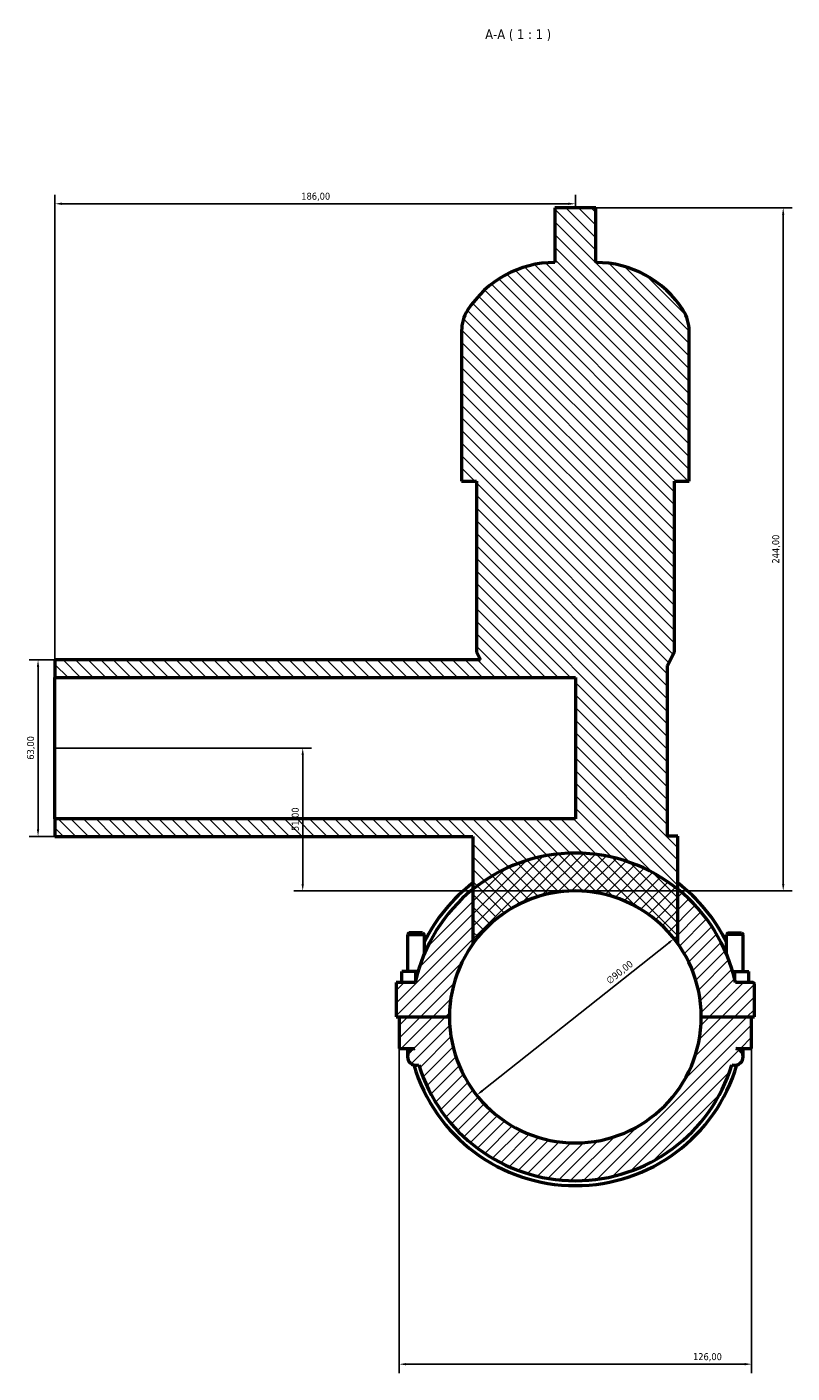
# Model space of a CAD drawing. Header units: millimetres. Extents: x 0 to 972, y -206 to 1211.
# Tile 7 of 8: x 318 to 591, y 730 to 1211. Entities that reach past the tile are written whole.
import ezdxf

# ---------------------------------------------------------------- set-up
doc = ezdxf.new("R2010")
doc.units = ezdxf.units.MM
for name, color, linetype, lineweight in [('Dimension (ISO)', 7, 'Continuous', 25), ('Hatch (ISO)', 7, 'Continuous', 18), ('Symbol (ISO)', 7, 'Continuous', 25), ('Visible (ISO)', 7, 'Continuous', 50)]:
    doc.layers.add(name, color=color, linetype=linetype, lineweight=lineweight)
doc.styles.add('Label Text (ISO)', font='tahoma.ttf')
doc.styles.add('Note Text (ISO)', font='tahoma.ttf')
doc.dimstyles.new('Default (ISO)', dxfattribs={"dimtxt": 2.5, "dimasz": 2.5, "dimexe": 3.175, "dimexo": 0, "dimgap": 0.762, "dimtad": 1, "dimrnd": 1e-08, "dimzin": 0, "dimtxsty": 'Note Text (ISO)', "dimcen": 0.09, "dimdle": 10, "dimclrd": 256, "dimclre": 256, "dimclrt": 232, "dimazin": 0, "dimtfac": 1.40208, "dimtmove": 0, "dimatfit": 3, "dimfxl": 1, "dimtolj": 1, "dimtzin": 0, "dimlwd": -1, "dimlwe": -1, "dimarcsym": 0})

# ---------------------------------------------------------------- blocks, each defined once
blk = doc.blocks.new('*D7')
at = {"layer": 'Defpoints', "color": 0, "transparency": 16777216}
for p in [(450.53, 846.45), (576.53, 846.45), (576.53, 733.67)]:
    blk.add_point(p, dxfattribs=at)
at = {"layer": 'Dimension (ISO)', "transparency": 16777216}
for p, q in [((450.53, 846.45), (450.53, 730.5)), ((576.53, 846.45), (576.53, 730.5)), ((453.03, 733.67), (574.03, 733.67))]:
    blk.add_line(p, q, dxfattribs=at)
for points in [[(453.03, 734.09), (453.03, 733.25), (450.53, 733.67)], [(574.03, 734.09), (574.03, 733.25), (576.53, 733.67)]]:
    blk.add_solid(points, dxfattribs=at)
at = {"layer": 'Dimension (ISO)', "color": 232, "true_color": 0xca0064, "transparency": 16777216, "insert": (555.58, 737.61), "char_height": 2.5, "attachment_point": 1, "style": 'Note Text (ISO)'}
blk.add_mtext('\\A1;126,00', dxfattribs=at)
blk = doc.blocks.new('*D8')
at = {"layer": 'Defpoints', "color": 0, "transparency": 16777216}
for p in [(548.79, 885.65), (478.27, 829.74)]:
    blk.add_point(p, dxfattribs=at)
at = {"layer": 'Dimension (ISO)', "transparency": 16777216}
blk.add_line((480.23, 831.29), (546.83, 884.1), dxfattribs=at)
for points in [[(546.57, 884.43), (547.09, 883.77), (548.79, 885.65)], [(479.97, 831.62), (480.49, 830.96), (478.27, 829.74)]]:
    blk.add_solid(points, dxfattribs=at)
at = {"layer": 'Dimension (ISO)', "color": 232, "true_color": 0xca0064, "transparency": 16777216, "insert": (524.24, 871.26), "char_height": 2.5, "attachment_point": 1, "rotation": 38.4097, "style": 'Note Text (ISO)'}
blk.add_mtext('\\A1;∅90,00', dxfattribs=at)
blk = doc.blocks.new('*D9')
at = {"layer": 'Defpoints', "color": 0, "transparency": 16777216}
for p in [(327.53, 985.2), (321.49, 922.2), (327.53, 922.2)]:
    blk.add_point(p, dxfattribs=at)
at = {"layer": 'Dimension (ISO)', "transparency": 16777216}
for p, q in [((327.53, 985.2), (318.32, 985.2)), ((321.49, 982.7), (321.49, 924.7)), ((327.53, 922.2), (318.32, 922.2))]:
    blk.add_line(p, q, dxfattribs=at)
for points in [[(321.07, 982.7), (321.91, 982.7), (321.49, 985.2)], [(321.07, 924.7), (321.91, 924.7), (321.49, 922.2)]]:
    blk.add_solid(points, dxfattribs=at)
at = {"layer": 'Dimension (ISO)', "color": 232, "true_color": 0xca0064, "transparency": 16777216, "insert": (317.56, 949.56), "char_height": 2.5, "attachment_point": 1, "rotation": 90, "style": 'Note Text (ISO)'}
blk.add_mtext('\\A1;63,00', dxfattribs=at)
blk = doc.blocks.new('*D10')
at = {"layer": 'Defpoints', "color": 0, "transparency": 16777216}
for p in [(327.53, 1148.14), (513.53, 1146.7), (327.53, 978.9)]:
    blk.add_point(p, dxfattribs=at)
at = {"layer": 'Dimension (ISO)', "transparency": 16777216}
for p, q in [((327.53, 978.9), (327.53, 1151.32)), ((513.53, 1146.7), (513.53, 1151.32)), ((511.03, 1148.14), (330.03, 1148.14))]:
    blk.add_line(p, q, dxfattribs=at)
for points in [[(330.03, 1148.56), (330.03, 1147.73), (327.53, 1148.14)], [(511.03, 1148.56), (511.03, 1147.73), (513.53, 1148.14)]]:
    blk.add_solid(points, dxfattribs=at)
at = {"layer": 'Dimension (ISO)', "color": 232, "true_color": 0xca0064, "transparency": 16777216, "insert": (415.58, 1152.08), "char_height": 2.5, "attachment_point": 1, "style": 'Note Text (ISO)'}
blk.add_mtext('\\A1;186,00', dxfattribs=at)
blk = doc.blocks.new('*D11')
at = {"layer": 'Defpoints', "color": 0, "transparency": 16777216}
for p in [(520.85, 1146.7), (587.82, 1146.7), (513.53, 902.7)]:
    blk.add_point(p, dxfattribs=at)
at = {"layer": 'Dimension (ISO)', "transparency": 16777216}
for p, q in [((520.85, 1146.7), (590.99, 1146.7)), ((587.82, 905.2), (587.82, 1144.2)), ((513.53, 902.7), (590.99, 902.7))]:
    blk.add_line(p, q, dxfattribs=at)
for points in [[(587.4, 1144.2), (588.23, 1144.2), (587.82, 1146.7)], [(587.4, 905.2), (588.23, 905.2), (587.82, 902.7)]]:
    blk.add_solid(points, dxfattribs=at)
at = {"layer": 'Dimension (ISO)', "color": 232, "true_color": 0xca0064, "transparency": 16777216, "insert": (583.88, 1019.64), "char_height": 2.5, "attachment_point": 1, "rotation": 90, "style": 'Note Text (ISO)'}
blk.add_mtext('\\A1;244,00', dxfattribs=at)
blk = doc.blocks.new('*D12')
at = {"layer": 'Defpoints', "color": 0, "transparency": 16777216}
for p in [(327.53, 953.7), (416.09, 953.7), (513.53, 902.7)]:
    blk.add_point(p, dxfattribs=at)
at = {"layer": 'Dimension (ISO)', "transparency": 16777216}
for p, q in [((327.53, 953.7), (419.26, 953.7)), ((416.09, 905.2), (416.09, 951.2)), ((513.53, 902.7), (412.91, 902.7))]:
    blk.add_line(p, q, dxfattribs=at)
for points in [[(415.67, 951.2), (416.51, 951.2), (416.09, 953.7)], [(415.67, 905.2), (416.51, 905.2), (416.09, 902.7)]]:
    blk.add_solid(points, dxfattribs=at)
at = {"layer": 'Dimension (ISO)', "color": 232, "true_color": 0xca0064, "transparency": 16777216, "insert": (412.16, 924.09), "char_height": 2.5, "attachment_point": 1, "rotation": 90, "style": 'Note Text (ISO)'}
blk.add_mtext('\\A1;51,00', dxfattribs=at)

msp = doc.modelspace()

# ---------------------------------------------------------------- hatches: boundary and pattern name
at = {"layer": 'Hatch (ISO)'}
h = msp.add_hatch(dxfattribs=at)
h.set_pattern_fill('ANSI31', color=256, scale=25.4, angle=90.00021, style=0)
h.set_pattern_definition([(135.0002, (0, 0), (-2.245056, -2.245072), [])])
edge = h.paths.add_edge_path()
edge.add_line((550.1312, 883.8766), (550.1312, 903.3322))
edge.add_line((550.1312, 903.3322), (550.1312, 922.2157))
edge.add_line((550.1312, 922.2157), (546.4712, 922.2157))
edge.add_line((546.4712, 922.2157), (546.4712, 983.2157))
edge.add_line((546.4712, 983.2157), (548.9112, 988.0957))
edge.add_line((548.9112, 988.0957), (548.9112, 1049.0957))
edge.add_line((548.9112, 1049.0957), (554.1979, 1049.0957))
edge.add_line((554.1979, 1049.0957), (554.1979, 1102.7757))
edge.add_ellipse((540.616, 1102.7757), major_axis=(13.5819, 0), ratio=1, start_angle=0, end_angle=32.612421)
edge.add_ellipse((520.8512, 1090.1296), major_axis=(31.2053, 19.9661), ratio=1, start_angle=0, end_angle=57.387579)
edge.add_line((520.8512, 1127.1757), (520.8512, 1146.6957))
edge.add_line((520.8512, 1146.6957), (506.2112, 1146.6957))
edge.add_line((506.2112, 1146.6957), (506.2112, 1127.1757))
edge.add_ellipse((506.2112, 1090.1296), major_axis=(0, 37.0461), ratio=1, start_angle=0, end_angle=57.387579)
edge.add_ellipse((486.4464, 1102.7757), major_axis=(-11.4405, 7.32), ratio=1, start_angle=0, end_angle=32.612421)
edge.add_line((472.8646, 1102.7757), (472.8646, 1049.0957))
edge.add_line((472.8646, 1049.0957), (478.1512, 1049.0957))
edge.add_line((478.1512, 1049.0957), (478.1512, 988.0957))
edge.add_line((478.1512, 988.0957), (479.6012, 985.1957))
edge.add_line((479.6012, 985.1957), (327.5312, 985.1957))
edge.add_line((327.5312, 985.1957), (327.5312, 978.8957))
edge.add_line((327.5312, 978.8957), (513.5312, 978.8957))
edge.add_line((513.5312, 978.8957), (513.5312, 928.4957))
edge.add_line((513.5312, 928.4957), (327.5312, 928.4957))
edge.add_line((327.5312, 928.4957), (327.5312, 922.1957))
edge.add_line((327.5312, 922.1957), (476.9312, 922.1957))
edge.add_line((476.9312, 922.1957), (476.9312, 903.3322))
edge.add_line((476.9312, 903.3322), (476.9312, 883.8766))
edge.add_ellipse((513.5312, 857.6957), major_axis=(-36.6, 26.1809), ratio=1, start_angle=251.154205, end_angle=360, ccw=False)
h = msp.add_hatch(dxfattribs=at)
h.set_pattern_fill('ANSI31', color=256, scale=25.4, style=0)
h.set_pattern_definition([(45, (0, 0), (-2.245064, 2.245064), [])])
edge = h.paths.add_edge_path()
edge.add_ellipse((577.0312, 869.4457), major_axis=(0.5, 0), ratio=1, start_angle=0, end_angle=90)
edge.add_line((577.0312, 869.9457), (570.7343, 869.9457))
edge.add_ellipse((513.5312, 857.6957), major_axis=(57.203, 12.25), ratio=1, start_angle=0, end_angle=39.183454)
edge.add_ellipse((513.5312, 857.6957), major_axis=(36.6, 45.6365), ratio=1, start_angle=0, end_angle=77.458505)
edge.add_ellipse((513.5312, 857.6957), major_axis=(-36.6, 45.6365), ratio=1, start_angle=0, end_angle=39.183454)
edge.add_line((456.3282, 869.9457), (449.5312, 869.9457))
edge.add_line((449.5312, 869.9457), (449.5312, 857.7457))
edge.add_line((449.5312, 857.7457), (468.5312, 857.7457))
edge.add_ellipse((513.5312, 857.6957), major_axis=(-45, 0.05), ratio=1, start_angle=180.127324, end_angle=360, ccw=False)
edge.add_line((558.5312, 857.7457), (577.5312, 857.7457))
edge.add_line((577.5312, 857.7457), (577.5312, 869.4457))
edge = h.paths.add_edge_path()
edge.add_line((570.9393, 846.4457), (576.5312, 846.4457))
edge.add_line((576.5312, 846.4457), (576.5312, 857.6457))
edge.add_line((576.5312, 857.6457), (558.5312, 857.6457))
edge.add_ellipse((513.5312, 857.6957), major_axis=(45, -0.05), ratio=1, start_angle=180.127324, end_angle=360, ccw=False)
edge.add_line((468.5312, 857.6457), (450.5312, 857.6457))
edge.add_line((450.5312, 857.6457), (450.5312, 846.4457))
edge.add_line((450.5312, 846.4457), (456.1231, 846.4457))
edge.add_ellipse((513.5312, 857.6957), major_axis=(-57.4081, -11.25), ratio=1, start_angle=0, end_angle=0.027106)
edge.add_ellipse((456.5312, 843.4457), major_axis=(-0.4028, 2.9728), ratio=1, start_angle=0, end_angle=192.641977)
edge.add_ellipse((513.5312, 857.6957), major_axis=(-55.9564, -17.0626), ratio=1, start_angle=0, end_angle=146.084216)
edge.add_ellipse((570.5312, 843.4457), major_axis=(-1.0436, -2.8126), ratio=1, start_angle=0, end_angle=192.641977)
edge.add_ellipse((513.5312, 857.6957), major_axis=(57.4028, -11.2772), ratio=1, start_angle=0, end_angle=0.027106)

# ---------------------------------------------------------------- linework, layer by layer
at = {"layer": 'Visible (ISO)'}
for p, q in [((520.8512, 1146.6957), (506.2112, 1146.6957)), ((506.2112, 1146.6957), (506.2112, 1127.1757)), ((520.8512, 1127.1757), (520.8512, 1146.6957)), ((472.8646, 1102.7757), (472.8646, 1049.0957)), ((554.1979, 1049.0957), (554.1979, 1102.7757)), ((472.8646, 1049.0957), (478.1512, 1049.0957)), ((478.1512, 1049.0957), (478.1512, 988.0957)), ((548.9112, 988.0957), (548.9112, 1049.0957)), ((548.9112, 1049.0957), (554.1979, 1049.0957)), ((478.1512, 988.0957), (479.6012, 985.1957)), ((546.4712, 983.2157), (548.9112, 988.0957)), ((479.6012, 985.1957), (327.5312, 985.1957)), ((327.5312, 985.1957), (327.5312, 978.8957)), ((546.4712, 922.2157), (546.4712, 983.2157)), ((327.5312, 978.8957), (513.5312, 978.8957)), ((327.5312, 928.4957), (327.5312, 978.8957)), ((513.5312, 978.8957), (513.5312, 928.4957)), ((513.5312, 928.4957), (327.5312, 928.4957)), ((327.5312, 928.4957), (327.5312, 922.1957)), ((327.5312, 922.1957), (476.9312, 922.1957)), ((476.9312, 922.1957), (476.9312, 883.8766)), ((550.1312, 922.2157), (546.4712, 922.2157)), ((550.1312, 883.8766), (550.1312, 922.2157)), ((454.1312, 887.7457), (453.5312, 887.1457)), ((453.5312, 887.1457), (459.5312, 887.1457)), ((453.5312, 887.1457), (453.5312, 873.9457)), ((458.9312, 887.7457), (454.1312, 887.7457)), ((458.9312, 887.7457), (459.5312, 887.1457)), ((459.5312, 887.1457), (459.5312, 880.1957)), ((568.1312, 887.7457), (567.5312, 887.1457)), ((573.5312, 887.1457), (567.5312, 887.1457)), ((567.5312, 880.1957), (567.5312, 887.1457)), ((568.1312, 887.7457), (572.9312, 887.7457)), ((572.9312, 887.7457), (573.5312, 887.1457)), ((573.5312, 873.9457), (573.5312, 887.1457)), ((451.5312, 869.9457), (451.5312, 873.9457)), ((456.5312, 873.9457), (451.5312, 873.9457)), ((457.3335, 873.9457), (456.5312, 873.9457)), ((456.5312, 870.8582), (456.5312, 873.9457)), ((569.729, 873.9457), (570.5312, 873.9457)), ((570.5312, 870.8582), (570.5312, 873.9457)), ((570.5312, 873.9457), (575.5312, 873.9457)), ((575.5312, 869.9457), (575.5312, 873.9457)), ((456.3282, 869.9457), (449.5312, 869.9457)), ((449.5312, 869.9457), (449.5312, 857.7457)), ((577.0312, 869.9457), (570.7343, 869.9457)), ((577.5312, 857.7457), (577.5312, 869.4457)), ((449.5312, 857.7457), (468.5312, 857.7457)), ((468.5312, 857.6457), (450.5312, 857.6457)), ((450.5312, 857.6457), (450.5312, 846.4457)), ((453.5312, 857.7457), (453.5312, 857.6457)), ((459.5312, 857.7457), (459.5312, 857.6457)), ((558.5312, 857.7457), (577.5312, 857.7457)), ((576.5312, 857.6457), (558.5312, 857.6457)), ((567.5312, 857.6457), (567.5312, 857.7457)), ((573.5312, 857.6457), (573.5312, 857.7457)), ((576.5312, 846.4457), (576.5312, 857.6457)), ((450.5312, 846.4457), (456.1231, 846.4457)), ((453.5312, 846.4457), (453.5312, 843.4457)), ((570.9393, 846.4457), (576.5312, 846.4457)), ((573.5312, 843.4457), (573.5312, 846.4457))]:
    msp.add_line(p, q, dxfattribs=at)
for centre, radius, start, end in [((506.2112, 1090.1296), 37.0461, 90, 147.387579), ((520.8512, 1090.1296), 37.0461, 32.612421, 90), ((486.4464, 1102.7757), 13.5819, 147.387579, 180), ((540.616, 1102.7757), 13.5819, 0, 32.612421), ((513.5312, 857.6957), 58.5, 12.087293, 167.912707), ((513.5312, 857.6957), 60.255, 127.403075, 153.661846), ((513.5312, 857.6957), 60.255, 26.338154, 52.596925), ((513.5312, 857.6957), 45, 0.063662, 179.936338), ((513.5312, 857.6957), 45, 35.577103, 144.422897), ((577.0312, 869.4457), 0.5, 0, 90), ((513.5312, 857.6957), 45, 180.063662, 359.936338), ((456.5312, 843.4457), 3, 97.715255, 290.357232), ((513.5312, 857.6957), 58.5, 191.087489, 191.114595), ((570.5312, 843.4457), 3, 249.642768, 82.284745), ((513.5312, 857.6957), 58.5, 348.885405, 348.912511), ((513.5312, 857.6957), 60.255, 196.537861, 343.462139), ((513.5312, 857.6957), 58.5, 196.957892, 343.042108)]:
    msp.add_arc(centre, radius, start, end, dxfattribs=at)

# ---------------------------------------------------------------- texts
at = {"layer": 'Symbol (ISO)', "insert": (481.3036, 1206.3032), "char_height": 3.5, "attachment_point": 7, "style": 'Label Text (ISO)'}
msp.add_mtext('A-A ( 1 : 1 )', dxfattribs=at)

# ---------------------------------------------------------------- dimensions: what is measured, and where the dimension line sits
at = {"layer": 'Dimension (ISO)'}
for base, p1, p2, angle, picture, middle in [((327.5312, 1148.1442), (513.5312, 1146.6957), (327.5312, 978.8957), 180, '*D10', (420.5312, 1148.1442)), ((587.8163, 1146.6957), (513.5312, 902.6957), (520.8512, 1146.6957), 90, '*D11', (587.8163, 1024.6957)), ((321.491, 922.1957), (327.5312, 985.1957), (327.5312, 922.1957), 90, '*D9', (321.491, 953.6957)), ((416.0897, 953.6957), (513.5312, 902.6957), (327.5312, 953.6957), 90, '*D12', (416.0897, 928.1957)), ((576.5312, 733.6707), (450.5312, 846.4457), (576.5312, 846.4457), 180, '*D7', (560.5312, 733.6707))]:
    dim = msp.add_linear_dim(base=base, p1=p1, p2=p2, angle=angle, dimstyle='Default (ISO)', override={"dimdec": 2, "dimtp": 0, "dimtm": 0, "dimtdec": 2, "dimtofl": 0, "dimatfit": 1}, dxfattribs=at)
    dim.commit()
    dim.dimension.update_dxf_attribs({"geometry": picture, "text_midpoint": middle, "dimtype": 160})
dim = msp.add_diameter_dim_2p(p1=(478.2698, 829.7381), p2=(548.7927, 885.6534), dimstyle='Default (ISO)', override={"dimdec": 2, "dimlfac": 1, "dimtp": 0, "dimtm": 0, "dimtdec": 2, "dimatfit": 2}, dxfattribs=at)
dim.commit()
dim.dimension.update_dxf_attribs({"geometry": '*D8', "text_midpoint": (531.0154, 871.5584), "dimtype": 163})

doc.saveas('drawing.dxf')
